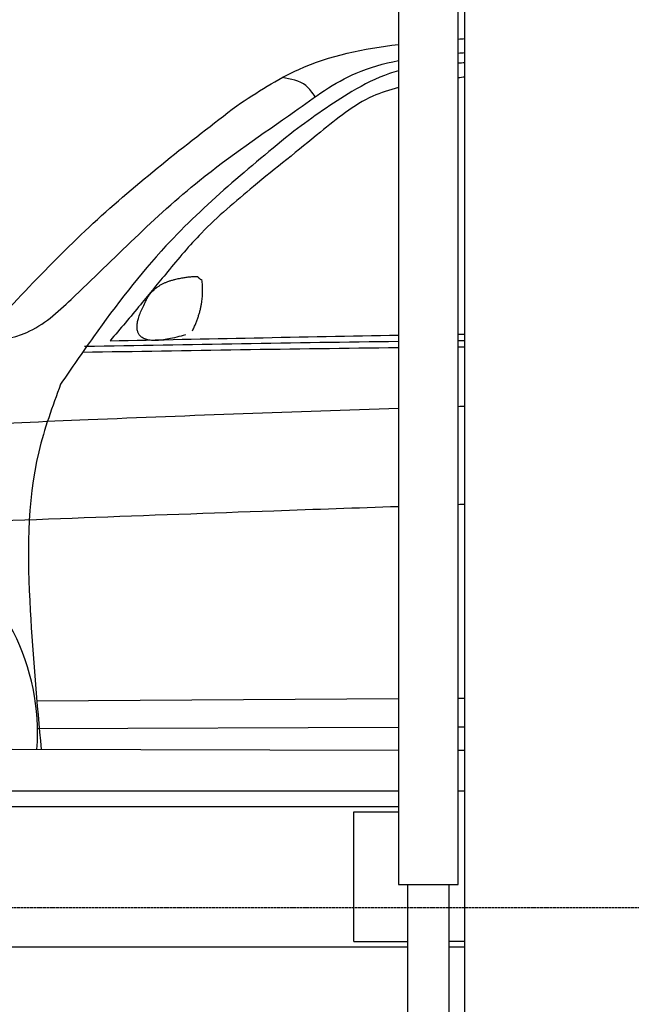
# Model space of a CAD drawing. Header units: millimetres. Extents: x 200 to 5711, y 92 to 9150.
# Tile 3 of 5: x 1785 to 2962, y 3759 to 5654. Entities that reach past the tile are written whole.
import ezdxf

# ---------------------------------------------------------------- set-up
doc = ezdxf.new("R2010")
doc.units = ezdxf.units.MM
doc.linetypes.add('GEN3', pattern=[6.25, 5, -1.25])
doc.layers.add('3', color=6, linetype='GEN3')
doc.layers.add('car', color=10, linetype='Continuous')

msp = doc.modelspace()

# ---------------------------------------------------------------- linework, layer by layer
for p, q in [((2513.5, 7750), (2513.5, 3990)), ((2628.5, 3990), (2628.5, 7750)), ((2641, 265), (2641, 6830)), ((295, 4170), (2513.5, 4170)), ((2628.5, 4170), (2641, 4170)), ((2427.5, 4130), (2513.5, 4130)), ((2427.5, 3880), (2427.5, 4130)), ((2513.5, 3990), (2628.5, 3990)), ((2531, 3990), (2531, 385)), ((2611, 385), (2611, 3990)), ((295, 3870), (2531, 3870)), ((2427.5, 3880), (2531, 3880)), ((2641, 3880), (2611, 3880)), ((2611, 3870), (2641, 3870))]:
    msp.add_line(p, q)
msp.add_lwpolyline([(295, 4140), (2136, 4140), (2513.5, 4140)])
at = {"layer": '3'}
msp.add_line((5360, 3945), (295, 3945), dxfattribs=at)
at = {"layer": 'car'}
for p, q in [((1817.7, 4343.4), (2513.5, 4347.6)), ((2628.5, 4348.3), (2641, 4348.4)), ((1819, 4289.9), (2513.5, 4292.8)), ((2628.5, 4293.3), (2641, 4293.3)), ((1770.3, 4250), (2513.5, 4248.6)), ((2628.5, 4248.4), (2641, 4248.4))]:
    msp.add_line(p, q, dxfattribs=at)
msp.add_arc((1390, 4281.5), 429, 355.78, 182.2892, dxfattribs=at)
for points, degree in [([(2628.5, 5616.5), (2632.7, 5616.8), (2636.8, 5617.1), (2641, 5617.4)], 3), ([(2628.5, 5589.5), (2632.7, 5589.8), (2636.8, 5590.1), (2641, 5590.4)], 3), ([(2641, 5570.8), (2636.8, 5570.5), (2632.7, 5570.2), (2628.5, 5569.9)], 3), ([(2641, 5543.2), (2636.8, 5542.7), (2632.7, 5542.2), (2628.5, 5541.7)], 3), ([(2026.3, 5109.7), (2039.5, 5143.7), (2085.1, 5154.5)], 2), ([(2085.1, 5154.5), (2113.8, 5160.6), (2126.7, 5159.5)], 2), ([(2117.3, 5055.3), (2142.2, 5106.4), (2135.2, 5153.4)], 2), ([(2126.7, 5159.5), (2132.8, 5153.4), (2135.2, 5153.4)], 2), ([(2103.9, 5047.5), (1972.2, 5008.2), (2026.3, 5109.7)], 2), ([(1958.6, 5035.9), (2143.6, 5039.7), (2328.5, 5043.6), (2513.5, 5046.8)], 3), ([(2628.5, 5048.7), (2632.7, 5048.8), (2636.8, 5048.8), (2641, 5048.9)], 3), ([(1905.9, 5014.1), (2108.4, 5017.4), (2311, 5020.8), (2513.5, 5023)], 3), ([(1909.7, 5025.3), (2110.9, 5028.9), (2312.2, 5032.6), (2513.5, 5035.1)], 3), ([(2628.5, 5036.4), (2632.7, 5036.5), (2636.8, 5036.5), (2641, 5036.5)], 3), ([(2628.5, 5024.2), (2632.7, 5024.2), (2636.8, 5024.3), (2641, 5024.3)], 3), ([(2641, 4909.5), (2636.8, 4909.4), (2632.7, 4909.3), (2628.5, 4909.2)], 3), ([(2628.5, 4721.3), (2632.7, 4721.4), (2636.8, 4721.5), (2641, 4721.7)], 3)]:
    msp.add_open_spline(points, degree=degree, dxfattribs=at)
for points, knots in [([(2202.4, 5488.1), (2241.2, 5513.7), (2335.7, 5576), (2446.9, 5598.2), (2513.5, 5606.2)], [0, 0, 0, 0, 138.416977, 336.627874, 336.627874, 336.627874, 336.627874]), ([(1708.7, 5032.1), (1739.9, 5036.1), (1806.9, 5044.7), (1943.2, 5168.9), (2095.6, 5328.9), (2290.3, 5459), (2413.4, 5550.1), (2485.4, 5569.4), (2513.5, 5574.9)], [0, 0, 0, 0, 92.088496, 198.244431, 535.20583, 761.03899, 900.746615, 986.262569, 986.262569, 986.262569, 986.262569]), ([(2513.5, 5555), (2507.7, 5553.5), (2476.4, 5544.3), (2406.7, 5508.2), (2348.8, 5465.9), (2312.5, 5439.4)], [42.863335, 42.863335, 42.863335, 42.863335, 61.035564, 140.794883, 275.952712, 275.952712, 275.952712, 275.952712]), ([(2353.3, 5505.4), (2347.8, 5513.3), (2333.1, 5535), (2306.5, 5539.4), (2289.7, 5542.2)], [0, 0, 0, 0, 27.928882, 76.157533, 76.157533, 76.157533, 76.157533]), ([(2513.5, 5523.1), (2496.5, 5518.6), (2441, 5501.3), (2351.6, 5427.3), (2277.3, 5367.5), (2234.5, 5333)], [34.04463, 34.04463, 34.04463, 34.04463, 86.597787, 208.561469, 374.433345, 374.433345, 374.433345, 374.433345]), ([(1691.3, 5019.7), (1770, 5105.4), (1926.9, 5276.2), (2110.8, 5417.7), (2202.4, 5488.1)], [0, 0, 0, 0, 348.504368, 694.469057, 694.469057, 694.469057, 694.469057]), ([(2312.5, 5439.4), (2226.8, 5369.3), (2083.1, 5251.8), (1947.4, 5075), (1884.3, 4983), (1863.4, 4952.5)], [0, 0, 0, 0, 330.81645, 554.406323, 665.421108, 665.421108, 665.421108, 665.421108]), ([(2234.5, 5333), (2200.1, 5304.1), (2140.2, 5253.8), (2072.5, 5173.1), (2015.4, 5102.8), (1978.2, 5059), (1958.6, 5035.9)], [0, 0, 0, 0, 134.354018, 233.932561, 315.374508, 406.281998, 406.281998, 406.281998, 406.281998]), ([(1863.4, 4952.5), (1847.7, 4909.6), (1797, 4770.4), (1800.9, 4528.4), (1818, 4338.6), (1826, 4249.9)], [0, 0, 0, 0, 136.633435, 442.372192, 710.487643, 710.487643, 710.487643, 710.487643]), ([(2513.5, 4905.7), (2314.3, 4899.4), (1945.6, 4885.6), (1577.1, 4869.1), (1407.5, 4861.5)], [2246.253136, 2246.253136, 2246.253136, 2246.253136, 2843.912796, 3352.993084, 3352.993084, 3352.993084, 3352.993084]), ([(1543.5, 4682.1), (1786.9, 4691.3), (2110.2, 4703.3), (2433.6, 4714.7), (2513.5, 4717.4)], [651.356687, 651.356687, 651.356687, 651.356687, 1382.168851, 1621.942198, 1621.942198, 1621.942198, 1621.942198])]:
    msp.add_open_spline(points, degree=3, knots=knots, dxfattribs=at)

doc.saveas('drawing.dxf')
